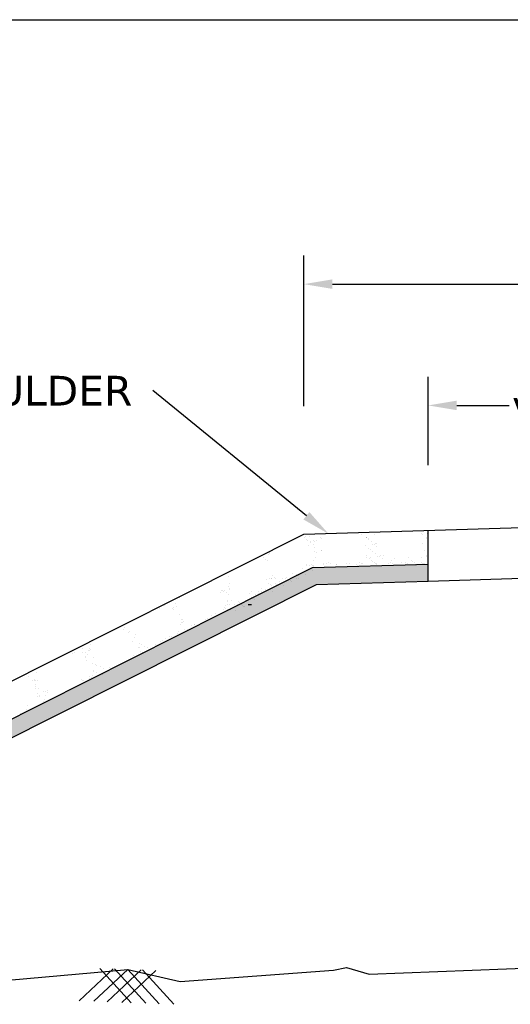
# Model space of a CAD drawing. Header units: inches. Extents: x -3872937720 to -3872883409, y -6658239950 to -6658198990.
# Tile 4 of 7: x -3872925306 to -3872917052, y -6658215553 to -6658198990. Entities that reach past the tile are written whole.
import ezdxf

# ---------------------------------------------------------------- set-up
doc = ezdxf.new("R2010")
doc.units = ezdxf.units.IN
doc.header["$MEASUREMENT"] = 0
doc.header["$PDMODE"] = 2
doc.layers.add('CHNGE', color=7, linetype='Continuous')
doc.layers.add('TEX', color=6, linetype='Continuous')
doc.styles.get("Standard").update_dxf_attribs({"font": 'verdana.ttf', "height": 480})
doc.dimstyles.new('ISO-25--------1', dxfattribs={"dimtxt": 240, "dimasz": 480, "dimexe": 480, "dimexo": 480, "dimgap": 0.02, "dimtad": 0, "dimtih": 1, "dimtoh": 1, "dimdec": 0, "dimlfac": 8, "dimdsep": 46, "dimtxsty": 'Standard', "dimcen": 192, "dimclrd": 1, "dimclre": 1, "dimclrt": 1, "dimadec": 0, "dimazin": 0, "dimtfac": 1, "dimtdec": 0, "dimtmove": 2, "dimatfit": 3, "dimfxl": 300, "dimarcsym": 0})

# ---------------------------------------------------------------- blocks, each defined once
blk = doc.blocks.new('*D49')
at = {"color": 0, "lineweight": -2, "ltscale": 20, "transparency": 16777216}
for p, q in [((-3872920525.154072, -6658205492.839428), (-3872920525.154072, -6658202958.73341)), ((-3872903794.154072, -6658205492.839428), (-3872903794.154072, -6658202958.73341)), ((-3872920045.154072, -6658203438.73341), (-3872913461.541097, -6658203438.73341)), ((-3872904274.154072, -6658203438.73341), (-3872910857.767047, -6658203438.73341))]:
    blk.add_line(p, q, dxfattribs=at)
at = {"color": 0, "ltscale": 20, "transparency": 16777216}
for points in [[(-3872920045.154072, -6658203358.73341), (-3872920045.154072, -6658203518.73341), (-3872920525.154072, -6658203438.73341)], [(-3872904274.154072, -6658203358.73341), (-3872904274.154072, -6658203518.73341), (-3872903794.154072, -6658203438.73341)]]:
    blk.add_solid(points, dxfattribs=at)
at = {"layer": 'Defpoints', "color": 0, "ltscale": 20, "transparency": 16777216}
for p in [(-3872903794.154072, -6658203438.73341), (-3872920525.154072, -6658205972.839428), (-3872903794.154072, -6658205972.839428)]:
    blk.add_point(p, dxfattribs=at)
at = {"color": 0, "ltscale": 20, "transparency": 16777216, "insert": (-3872912159.654072, -6658203438.73341), "char_height": 480, "attachment_point": 5}
blk.add_mtext('8.400 M', dxfattribs=at)
blk = doc.blocks.new('*D50')
at = {"color": 0, "lineweight": -2, "ltscale": 20, "transparency": 16777216}
for p, q in [((-3872918433.779072, -6658206484.51619), (-3872918433.779072, -6658204999.039608)), ((-3872905885.529072, -6658206484.51619), (-3872905885.529072, -6658204999.039608)), ((-3872917953.779072, -6658205479.039608), (-3872917069.761379, -6658205479.039608)), ((-3872906365.529072, -6658205479.039608), (-3872907249.546765, -6658205479.039608))]:
    blk.add_line(p, q, dxfattribs=at)
at = {"color": 0, "ltscale": 20, "transparency": 16777216}
for points in [[(-3872917953.779072, -6658205399.039608), (-3872917953.779072, -6658205559.039608), (-3872918433.779072, -6658205479.039608)], [(-3872906365.529072, -6658205399.039608), (-3872906365.529072, -6658205559.039608), (-3872905885.529072, -6658205479.039608)]]:
    blk.add_solid(points, dxfattribs=at)
at = {"layer": 'Defpoints', "color": 0, "ltscale": 20, "transparency": 16777216}
for p in [(-3872905885.529072, -6658205479.039608), (-3872918433.779072, -6658206964.51619), (-3872905885.529072, -6658206964.51619)]:
    blk.add_point(p, dxfattribs=at)
at = {"color": 0, "ltscale": 20, "transparency": 16777216, "insert": (-3872912159.654072, -6658205479.039608), "char_height": 480, "attachment_point": 5}
blk.add_mtext('varible from 7.50m to 3.75 m', dxfattribs=at)

msp = doc.modelspace()

# ---------------------------------------------------------------- hatches: boundary and pattern name
at = {"layer": 'CHNGE'}
h = msp.add_hatch(dxfattribs=at)
h.set_pattern_fill('AR-SAND', color=0, scale=167.31, style=0)
h.set_pattern_definition([(37.5, (-3868517706.06, -6688557586.32), (-10.5394187, 322.3768848), [0, -254.3112, 0, -284.427, 0, -271.87875]), (7.5, (-3868517706.06, -6688557586.32), (296.1013406, 472.173258), [0, -137.1942, 0, -229.2147, 0, -87.83775]), (327.5, (-3868517911.85, -6688557586.32), (521.027075, 0.9468162), [0, -83.655, 0, -301.158, 0, -393.1785]), (317.5, (-3868517911.85, -6688557586.32), (502.955042, 146.843899), [0, -41.8275, 0, -197.4258, 0, -225.8685])])
h.paths.add_polyline_path([(-3872920310.705281, -6658208490.314004), (-3872918433.779072, -6658208434.006216), (-3872918433.779072, -6658208149.451259), (-3872920382.188211, -6658208207.903527), (-3872933237.487806, -6658214670.653651), (-3872932727.715388, -6658214732.72267)])

# ---------------------------------------------------------------- linework, layer by layer
at = {"color": 0, "ltscale": 20}
msp.add_lwpolyline([(-3872920482.654199, -6658207335.095337), (-3872923066.546829, -6658205225.834164), (-3872923066.546829, -6658205225.834164)], dxfattribs=at)
msp.add_solid([(-3872920432.064641, -6658207273.121983), (-3872920110.814078, -6658207638.632689), (-3872920533.243758, -6658207397.068689)], dxfattribs=at)
at = {"layer": 'CHNGE', "color": 0}
for p, q in [((-3872920525.154072, -6658207643.082584), (-3872912159.654072, -6658207392.117584)), ((-3872918433.779072, -6658208434.006227), (-3872918433.779072, -6658207580.341335)), ((-3872934092.372919, -6658214463.73617), (-3872920525.154072, -6658207643.082584)), ((-3872920514.401429, -6658207699.932434), (-3872920514.401429, -6658207699.932434)), ((-3872920492.732746, -6658207685.516413), (-3872920492.732746, -6658207685.516413)), ((-3872920482.126299, -6658207726.537998), (-3872920482.126299, -6658207726.537998)), ((-3872920470.431543, -6658207747.017057), (-3872920470.431543, -6658207747.017057)), ((-3872920433.148482, -6658207677.738888), (-3872920433.148482, -6658207677.738888)), ((-3872920355.828558, -6658207746.016935), (-3872920355.828558, -6658207746.016935)), ((-3872920311.911357, -6658207745.633678), (-3872920311.911357, -6658207745.633678)), ((-3872920247.039784, -6658207697.724859), (-3872920247.039784, -6658207697.724859)), ((-3872920232.992758, -6658207709.927809), (-3872920232.992758, -6658207709.927809)), ((-3872919561.908581, -6658207618.098965), (-3872919561.908581, -6658207618.098965)), ((-3872919557.452, -6658207620.99118), (-3872919557.452, -6658207620.99118)), ((-3872919551.721357, -6658207653.567822), (-3872919551.721357, -6658207653.567822)), ((-3872919478.644718, -6658207694.396236), (-3872919478.644718, -6658207694.396236)), ((-3872919465.499171, -6658207696.304634), (-3872919465.499171, -6658207696.304634)), ((-3872919463.225486, -6658207708.525364), (-3872919463.225486, -6658207708.525364)), ((-3872919438.603692, -6658207732.001617), (-3872919438.603692, -6658207732.001617)), ((-3872919430.222215, -6658207718.778532), (-3872919430.222215, -6658207718.778532)), ((-3872919337.72437, -6658207654.594196), (-3872919337.72437, -6658207654.594196)), ((-3872918589.246714, -6658207588.78367), (-3872918589.246714, -6658207588.78367)), ((-3872918552.750274, -6658207631.246258), (-3872918552.750274, -6658207631.246258)), ((-3872918537.33104, -6658207645.375381), (-3872918537.33104, -6658207645.375381)), ((-3872918465.974533, -6658207693.890837), (-3872918465.974533, -6658207693.890837)), ((-3872918464.552254, -6658207712.064852), (-3872918464.552254, -6658207712.064852)), ((-3872918452.866357, -6658207636.546892), (-3872918452.866357, -6658207636.546892)), ((-3872920447.561982, -6658207838.368074), (-3872920447.561982, -6658207838.368074)), ((-3872920419.387818, -6658207771.392286), (-3872920419.387818, -6658207771.392286)), ((-3872920405.805422, -6658207787.295225), (-3872920405.805422, -6658207787.295225)), ((-3872920365.935841, -6658207822.318014), (-3872920365.935841, -6658207822.318014)), ((-3872920341.696522, -6658207862.357105), (-3872920341.696522, -6658207862.357105)), ((-3872920338.001008, -6658207773.831732), (-3872920338.001008, -6658207773.831732)), ((-3872920233.077282, -6658207914.662085), (-3872920233.077282, -6658207914.662085)), ((-3872919480.322415, -6658207827.43227), (-3872919480.322415, -6658207827.43227)), ((-3872919433.333981, -6658207893.190062), (-3872919433.333981, -6658207893.190062)), ((-3872919397.93702, -6658207905.785301), (-3872919397.93702, -6658207905.785301)), ((-3872919390.446702, -6658207775.214832), (-3872919390.446702, -6658207775.214832)), ((-3872919366.695547, -6658207812.473005), (-3872919366.695547, -6658207812.473005)), ((-3872919332.454662, -6658207815.782637), (-3872919332.454662, -6658207815.782637)), ((-3872919323.152402, -6658207806.74044), (-3872919323.152402, -6658207806.74044)), ((-3872919307.182839, -6658207851.512108), (-3872919307.182839, -6658207851.512108)), ((-3872919303.225176, -6658207799.684572), (-3872919303.225176, -6658207799.684572)), ((-3872918521.684561, -6658207798.264347), (-3872918521.684561, -6658207798.264347)), ((-3872918502.471815, -6658207915.29118), (-3872918502.471815, -6658207915.29118)), ((-3872918447.596649, -6658207797.735332), (-3872918447.596649, -6658207797.735332)), ((-3872921356.850811, -6658208069.70216), (-3872921356.850811, -6658208069.70216)), ((-3872921207.231074, -6658208038.40221), (-3872921207.231074, -6658208038.40221)), ((-3872921174.955947, -6658208065.007774), (-3872921174.955947, -6658208065.007774)), ((-3872921168.974232, -6658207967.863712), (-3872921168.974232, -6658207967.863712)), ((-3872921117.349312, -6658207989.038921), (-3872921117.349312, -6658207989.038921)), ((-3872921100.379745, -6658207967.2651), (-3872921100.379745, -6658207967.2651)), ((-3872921100.29477, -6658207944.634808), (-3872921100.29477, -6658207944.634808)), ((-3872920352.414506, -6658207934.460913), (-3872920352.414506, -6658207934.460913)), ((-3872920324.406559, -6658208038.471008), (-3872920324.406559, -6658208038.471008)), ((-3872920304.432725, -6658207960.318975), (-3872920304.432725, -6658207960.318975)), ((-3872920223.873417, -6658207925.322613), (-3872920223.873417, -6658207925.322613)), ((-3872919471.203073, -6658208042.827074), (-3872919471.203073, -6658208042.827074)), ((-3872919470.462341, -6658208005.752651), (-3872919470.462341, -6658208005.752651)), ((-3872919428.064274, -6658208054.378502), (-3872919428.064274, -6658208054.378502)), ((-3872919403.192833, -6658208033.873354), (-3872919403.192833, -6658208033.873354)), ((-3872919387.198477, -6658208082.049923), (-3872919387.198477, -6658208082.049923)), ((-3872919362.660067, -6658207928.259205), (-3872919362.660067, -6658207928.259205)), ((-3872919327.184952, -6658207976.971081), (-3872919327.184952, -6658207976.971081)), ((-3872919289.565961, -6658208018.914089), (-3872919289.565961, -6658208018.914089)), ((-3872919246.022822, -6658208013.181524), (-3872919246.022822, -6658208013.181524)), ((-3872919235.663023, -6658208009.165243), (-3872919235.663023, -6658208009.165243)), ((-3872919209.089689, -6658208051.58543), (-3872919209.089689, -6658208051.58543)), ((-3872919178.012578, -6658208004.227814), (-3872919178.012578, -6658208004.227814)), ((-3872918995.092702, -6658208052.611795), (-3872918995.092702, -6658208052.611795)), ((-3872918769.149478, -6658208044.471498), (-3872918769.149478, -6658208044.471498)), ((-3872918550.174896, -6658208041.678421), (-3872918550.174896, -6658208041.678421)), ((-3872918461.304034, -6658208018.89994), (-3872918461.304034, -6658208018.89994)), ((-3872918454.12241, -6658208007.745022), (-3872918454.12241, -6658208007.745022)), ((-3872918445.884798, -6658208033.029068), (-3872918445.884798, -6658208033.029068)), ((-3872918442.326937, -6658207958.923771), (-3872918442.326937, -6658207958.923771)), ((-3872933237.487806, -6658214670.653662), (-3872920382.188211, -6658208207.903534)), ((-3872921131.599685, -6658208089.158091), (-3872921131.599685, -6658208089.158091)), ((-3872920541.506684, -6658208223.345263), (-3872920541.506684, -6658208223.345263)), ((-3872920480.151571, -6658208176.603014), (-3872920480.151571, -6658208176.603014)), ((-3872920476.38898, -6658208159.626446), (-3872920476.38898, -6658208159.626446)), ((-3872920436.23437, -6658208176.219755), (-3872920436.23437, -6658208176.219755)), ((-3872920399.067738, -6658208158.843975), (-3872920399.067738, -6658208158.843975)), ((-3872920382.188211, -6658208207.903534), (-3872918433.779072, -6658208149.45126)), ((-3872920375.866303, -6658208167.300949), (-3872920375.866303, -6658208167.300949)), ((-3872920367.639882, -6658208175.621138), (-3872920367.639882, -6658208175.621138)), ((-3872920366.828011, -6658208095.090099), (-3872920366.828011, -6658208095.090099)), ((-3872920362.283907, -6658208183.203888), (-3872920362.283907, -6658208183.203888)), ((-3872920194.827023, -6658208147.040159), (-3872920194.827023, -6658208147.040159)), ((-3872920190.286978, -6658208137.496264), (-3872920190.286978, -6658208137.496264)), ((-3872920146.743834, -6658208131.763699), (-3872920146.743834, -6658208131.763699)), ((-3872920111.915482, -6658208116.686203), (-3872920111.915482, -6658208116.686203)), ((-3872920076.638529, -6658208139.160101), (-3872920076.638529, -6658208139.160101)), ((-3872919980.830035, -6658208148.06653), (-3872919980.830035, -6658208148.06653)), ((-3872919973.417381, -6658208152.596546), (-3872919973.417381, -6658208152.596546)), ((-3872919816.124988, -6658208138.686695), (-3872919816.124988, -6658208138.686695)), ((-3872919754.886815, -6658208139.926228), (-3872919754.886815, -6658208139.926228)), ((-3872919638.675997, -6658208155.471874), (-3872919638.675997, -6658208155.471874)), ((-3872919623.256764, -6658208169.600996), (-3872919623.256764, -6658208169.600996)), ((-3872919590.888409, -6658208115.739388), (-3872919590.888409, -6658208115.739388)), ((-3872919555.611451, -6658208138.213285), (-3872919555.611451, -6658208138.213285)), ((-3872919535.91223, -6658208137.133152), (-3872919535.91223, -6658208137.133152)), ((-3872919371.779241, -6658208096.179045), (-3872919371.779241, -6658208096.179045)), ((-3872919330.374872, -6658208115.265978), (-3872919330.374872, -6658208115.265978)), ((-3872919321.915244, -6658208138.159521), (-3872919321.915244, -6658208138.159521)), ((-3872919299.000457, -6658208162.868515), (-3872919299.000457, -6658208162.868515)), ((-3872919295.097914, -6658208137.739876), (-3872919295.097914, -6658208137.739876)), ((-3872919095.972023, -6658208130.01922), (-3872919095.972023, -6658208130.01922)), ((-3872919069.861332, -6658208114.792572), (-3872919069.861332, -6658208114.792572)), ((-3872919047.522937, -6658208089.446568), (-3872919047.522937, -6658208089.446568)), ((-3872919034.584378, -6658208137.26647), (-3872919034.584378, -6658208137.26647)), ((-3872918964.259074, -6658208165.743839), (-3872918964.259074, -6658208165.743839)), ((-3872918876.997437, -6658208127.226147), (-3872918876.997437, -6658208127.226147)), ((-3872918809.347796, -6658208114.319162), (-3872918809.347796, -6658208114.319162)), ((-3872918774.07084, -6658208136.79306), (-3872918774.07084, -6658208136.79306)), ((-3872918718.53273, -6658208160.33153), (-3872918718.53273, -6658208160.33153)), ((-3872918712.781554, -6658208092.321892), (-3872918712.781554, -6658208092.321892)), ((-3872918697.362318, -6658208106.451015), (-3872918697.362318, -6658208106.451015)), ((-3872918663.000451, -6658208128.252518), (-3872918663.000451, -6658208128.252518)), ((-3872918650.52249, -6658208151.377813), (-3872918650.52249, -6658208151.377813)), ((-3872918548.83426, -6658208113.845753), (-3872918548.83426, -6658208113.845753)), ((-3872918536.89562, -6658208136.41855), (-3872918536.89562, -6658208136.41855)), ((-3872918513.557301, -6658208136.319654), (-3872918513.557301, -6658208136.319654)), ((-3872918493.352479, -6658208130.685986), (-3872918493.352479, -6658208130.685986)), ((-3872918437.057229, -6658208120.112217), (-3872918437.057229, -6658208120.112217)), ((-3872918433.779072, -6658208434.006227), (-3872912159.654072, -6658208245.78248)), ((-3872921789.679265, -6658208364.28264), (-3872921789.679265, -6658208364.28264)), ((-3872921160.426684, -6658208410.416456), (-3872921160.426684, -6658208410.416456)), ((-3872921110.099773, -6658208396.851048), (-3872921110.099773, -6658208396.851048)), ((-3872921073.827797, -6658208384.947584), (-3872921073.827797, -6658208384.947584)), ((-3872921066.182569, -6658208396.467793), (-3872921066.182569, -6658208396.467793)), ((-3872921050.86571, -6658208345.880116), (-3872921050.86571, -6658208345.880116)), ((-3872921017.236209, -6658208376.940784), (-3872921017.236209, -6658208376.940784)), ((-3872920997.588082, -6658208395.869175), (-3872920997.588082, -6658208395.869175)), ((-3872920882.985095, -6658208394.869049), (-3872920882.985095, -6658208394.869049)), ((-3872920839.067894, -6658208394.48579), (-3872920839.067894, -6658208394.48579)), ((-3872920825.614581, -6658208365.33604), (-3872920825.614581, -6658208365.33604)), ((-3872920770.473403, -6658208393.887178), (-3872920770.473403, -6658208393.887178)), ((-3872920758.606804, -6658208408.219521), (-3872920758.606804, -6658208408.219521)), ((-3872920716.053608, -6658208300.7997), (-3872920716.053608, -6658208300.7997)), ((-3872920655.870419, -6658208392.887051), (-3872920655.870419, -6658208392.887051)), ((-3872920648.44299, -6658208317.112671), (-3872920648.44299, -6658208317.112671)), ((-3872920616.167861, -6658208343.718235), (-3872920616.167861, -6658208343.718235)), ((-3872920607.931812, -6658208389.250078), (-3872920607.931812, -6658208389.250078)), ((-3872920556.725937, -6658208300.493038), (-3872920556.725937, -6658208300.493038)), ((-3872920490.802479, -6658208320.25563), (-3872920490.802479, -6658208320.25563)), ((-3872920381.241508, -6658208255.71928), (-3872920381.241508, -6658208255.71928)), ((-3872932727.715388, -6658214732.722681), (-3872920310.705281, -6658208490.314011)), ((-3872921785.325119, -6658208520.962122), (-3872921785.325119, -6658208520.962122)), ((-3872921780.425113, -6658208553.83007), (-3872921780.425113, -6658208553.83007)), ((-3872921776.54463, -6658208578.904305), (-3872921776.54463, -6658208578.904305)), ((-3872921771.374262, -6658208472.434498), (-3872921771.374262, -6658208472.434498)), ((-3872921234.33633, -6658208561.815039), (-3872921234.33633, -6658208561.815039)), ((-3872921174.840184, -6658208571.045643), (-3872921174.840184, -6658208571.045643)), ((-3872921124.172513, -6658208470.708189), (-3872921124.172513, -6658208470.708189)), ((-3872921091.897386, -6658208497.313753), (-3872921091.897386, -6658208497.313753)), ((-3872921065.27921, -6658208506.5093), (-3872921065.27921, -6658208506.5093)), ((-3872921000.482869, -6658208470.823463), (-3872921000.482869, -6658208470.823463)), ((-3872920986.900474, -6658208486.726406), (-3872920986.900474, -6658208486.726406)), ((-3872920942.74391, -6658208434.330494), (-3872920942.74391, -6658208434.330494)), ((-3872920865.54311, -6658208501.986925), (-3872920865.54311, -6658208501.986925)), ((-3872920741.931939, -6658208428.596193), (-3872920741.931939, -6658208428.596193)), ((-3872920728.349544, -6658208444.499132), (-3872920728.349544, -6658208444.499132)), ((-3872920310.705281, -6658208490.314011), (-3872918433.779072, -6658208434.006227)), ((-3872922616.638638, -6658208714.822208), (-3872922616.638638, -6658208714.822208)), ((-3872921934.109421, -6658208620.507946), (-3872921934.109421, -6658208620.507946)), ((-3872921912.766262, -6658208597.767284), (-3872921912.766262, -6658208597.767284)), ((-3872921897.383871, -6658208600.488617), (-3872921897.383871, -6658208600.488617)), ((-3872921873.404828, -6658208602.510408), (-3872921873.404828, -6658208602.510408)), ((-3872921853.582861, -6658208595.841478), (-3872921853.582861, -6658208595.841478)), ((-3872921834.284261, -6658208628.128712), (-3872921834.284261, -6658208628.128712)), ((-3872921796.125995, -6658208666.139811), (-3872921796.125995, -6658208666.139811)), ((-3872921451.436455, -6658208746.689297), (-3872921451.436455, -6658208746.689297)), ((-3872921439.893438, -6658208646.242828), (-3872921439.893438, -6658208646.242828)), ((-3872921414.504812, -6658208712.218901), (-3872921414.504812, -6658208712.218901)), ((-3872921400.421603, -6658208614.135206), (-3872921400.421603, -6658208614.135206)), ((-3872921366.548508, -6658208732.118708), (-3872921366.548508, -6658208732.118708)), ((-3872921341.272636, -6658208655.582447), (-3872921341.272636, -6658208655.582447)), ((-3872921308.997509, -6658208682.188011), (-3872921308.997509, -6658208682.188011)), ((-3872921291.969513, -6658208640.040089), (-3872921291.969513, -6658208640.040089)), ((-3872921285.818615, -6658208613.135084), (-3872921285.818615, -6658208613.135084)), ((-3872921241.901414, -6658208612.751827), (-3872921241.901414, -6658208612.751827)), ((-3872921181.342508, -6658208604.015553), (-3872921181.342508, -6658208604.015553)), ((-3872921173.306927, -6658208612.15321), (-3872921173.306927, -6658208612.15321)), ((-3872921058.70394, -6658208611.153088), (-3872921058.70394, -6658208611.153088)), ((-3872922950.564434, -6658208891.62661), (-3872922950.564434, -6658208891.62661)), ((-3872922862.379029, -6658208843.254347), (-3872922862.379029, -6658208843.254347)), ((-3872922735.263846, -6658208892.475597), (-3872922735.263846, -6658208892.475597)), ((-3872922716.531497, -6658208883.000919), (-3872922716.531497, -6658208883.000919)), ((-3872922691.496521, -6658208819.135342), (-3872922691.496521, -6658208819.135342)), ((-3872922664.308039, -6658208858.669933), (-3872922664.308039, -6658208858.669933)), ((-3872921884.956084, -6658208910.080505), (-3872921884.956084, -6658208910.080505)), ((-3872921855.758337, -6658208880.683422), (-3872921855.758337, -6658208880.683422)), ((-3872921843.575307, -6658208890.904922), (-3872921843.575307, -6658208890.904922)), ((-3872921839.729847, -6658208839.793869), (-3872921839.729847, -6658208839.793869)), ((-3872921817.301495, -6658208820.002384), (-3872921817.301495, -6658208820.002384)), ((-3872921815.280802, -6658208753.856256), (-3872921815.280802, -6658208753.856256)), ((-3872921814.694871, -6658208775.928293), (-3872921814.694871, -6658208775.928293)), ((-3872921805.959076, -6658208907.538073), (-3872921805.959076, -6658208907.538073)), ((-3872921784.727036, -6658208835.783529), (-3872921784.727036, -6658208835.783529)), ((-3872921749.31691, -6658208757.299313), (-3872921749.31691, -6658208757.299313)), ((-3872921688.652139, -6658208831.401119), (-3872921688.652139, -6658208831.401119)), ((-3872921644.734936, -6658208831.017862), (-3872921644.734936, -6658208831.017862)), ((-3872921641.195114, -6658208845.749691), (-3872921641.195114, -6658208845.749691)), ((-3872921625.09944, -6658208774.345978), (-3872921625.09944, -6658208774.345978)), ((-3872921611.517045, -6658208790.24892), (-3872921611.517045, -6658208790.24892)), ((-3872921576.140448, -6658208830.419249), (-3872921576.140448, -6658208830.419249)), ((-3872921558.372758, -6658208840.456701), (-3872921558.372758, -6658208840.456701)), ((-3872921547.408144, -6658208865.310802), (-3872921547.408144, -6658208865.310802)), ((-3872921526.09763, -6658208867.062265), (-3872921526.09763, -6658208867.062265)), ((-3872921524.065784, -6658208776.755243), (-3872921524.065784, -6658208776.755243)), ((-3872921461.537461, -6658208829.419123), (-3872921461.537461, -6658208829.419123)), ((-3872921352.966115, -6658208748.021646), (-3872921352.966115, -6658208748.021646)), ((-3872922718.723805, -6658208916.552776), (-3872922718.723805, -6658208916.552776)), ((-3872922617.204705, -6658208992.867458), (-3872922617.204705, -6658208992.867458)), ((-3872922572.121904, -6658209073.955326), (-3872922572.121904, -6658209073.955326)), ((-3872922185.12295, -6658209077.084682), (-3872922185.12295, -6658209077.084682)), ((-3872922148.397397, -6658209057.065353), (-3872922148.397397, -6658209057.065353)), ((-3872922078.54665, -6658209020.682026), (-3872922078.54665, -6658209020.682026)), ((-3872922016.185406, -6658208984.99577), (-3872922016.185406, -6658208984.99577)), ((-3872921763.730412, -6658208917.928497), (-3872921763.730412, -6658208917.928497)), ((-3872921668.536576, -6658208931.563557), (-3872921668.536576, -6658208931.563557)), ((-3872923536.325222, -6658209209.1241), (-3872923536.325222, -6658209209.1241)), ((-3872922597.445736, -6658209167.611691), (-3872922597.445736, -6658209167.611691)), ((-3872922591.943867, -6658209080.624262), (-3872922591.943867, -6658209080.624262)), ((-3872922581.417246, -6658209126.722143), (-3872922581.417246, -6658209126.722143)), ((-3872922573.773927, -6658209129.066914), (-3872922573.773927, -6658209129.066914)), ((-3872922556.065125, -6658209115.578756), (-3872922556.065125, -6658209115.578756)), ((-3872922489.945037, -6658209243.245108), (-3872922489.945037, -6658209243.245108)), ((-3872922412.409901, -6658209188.877186), (-3872922412.409901, -6658209188.877186)), ((-3872922363.4128, -6658209158.986), (-3872922363.4128, -6658209158.986)), ((-3872922357.733047, -6658209171.175528), (-3872922357.733047, -6658209171.175528)), ((-3872923552.353714, -6658209250.013647), (-3872923552.353714, -6658209250.013647)), ((-3872923479.615317, -6658209303.099035), (-3872923479.615317, -6658209303.099035)), ((-3872923459.508126, -6658209278.275276), (-3872923459.508126, -6658209278.275276)), ((-3872923376.175995, -6658209388.979748), (-3872923376.175995, -6658209388.979748)), ((-3872923360.243218, -6658209339.112078), (-3872923360.243218, -6658209339.112078)), ((-3872922849.820454, -6658209403.752121), (-3872922849.820454, -6658209403.752121)), ((-3872922782.802059, -6658209369.738436), (-3872922782.802059, -6658209369.738436)), ((-3872922756.260784, -6658209372.274757), (-3872922756.260784, -6658209372.274757)), ((-3872922658.150294, -6658209317.309324), (-3872922658.150294, -6658209317.309324)), ((-3872922639.272465, -6658209274.31394), (-3872922639.272465, -6658209274.31394)), ((-3872922535.74893, -6658209249.991428), (-3872922535.74893, -6658209249.991428)), ((-3872924246.539485, -6658209561.280352), (-3872924246.539485, -6658209561.280352)), ((-3872924138.114504, -6658209567.511133), (-3872924138.114504, -6658209567.511133)), ((-3872924113.079528, -6658209503.645557), (-3872924113.079528, -6658209503.645557)), ((-3872923401.210974, -6658209452.845329), (-3872923401.210974, -6658209452.845329)), ((-3872923310.482913, -6658209558.738106), (-3872923310.482913, -6658209558.738106)), ((-3872923296.849447, -6658209477.301252), (-3872923296.849447, -6658209477.301252)), ((-3872923290.660946, -6658209552.069176), (-3872923290.660946, -6658209552.069176)), ((-3872923256.86921, -6658209501.426428), (-3872923256.86921, -6658209501.426428)), ((-3872923199.235017, -6658209525.99873), (-3872923199.235017, -6658209525.99873)), ((-3872923153.194221, -6658209550.599686), (-3872923153.194221, -6658209550.599686)), ((-3872923028.542449, -6658209498.170574), (-3872923028.542449, -6658209498.170574)), ((-3872922940.167105, -6658209453.507458), (-3872922940.167105, -6658209453.507458)), ((-3872922906.14109, -6658209430.852678), (-3872922906.14109, -6658209430.852678)), ((-3872924415.477028, -6658209653.369265), (-3872924415.477028, -6658209653.369265)), ((-3872924378.751476, -6658209633.349936), (-3872924378.751476, -6658209633.349936)), ((-3872924241.924202, -6658209635.746197), (-3872924241.924202, -6658209635.746197)), ((-3872924200.292446, -6658209639.997772), (-3872924200.292446, -6658209639.997772)), ((-3872924199.43615, -6658209695.477879), (-3872924199.43615, -6658209695.477879)), ((-3872924195.969723, -6658209715.10293), (-3872924195.969723, -6658209715.10293)), ((-3872924162.710599, -6658209675.458546), (-3872924162.710599, -6658209675.458546)), ((-3872924154.142994, -6658209608.400681), (-3872924154.142994, -6658209608.400681)), ((-3872924134.88559, -6658209599.733959), (-3872924134.88559, -6658209599.733959)), ((-3872924115.063627, -6658209593.065029), (-3872924115.063627, -6658209593.065029)), ((-3872924056.637222, -6658209713.296209), (-3872924056.637222, -6658209713.296209)), ((-3872923398.934614, -6658209679.03182), (-3872923398.934614, -6658209679.03182)), ((-3872923276.533249, -6658209611.713919), (-3872923276.533249, -6658209611.713919)), ((-3872923241.061747, -6658209632.700974), (-3872923241.061747, -6658209632.700974)), ((-3872924966.287095, -6658209876.079969), (-3872924966.287095, -6658209876.079969)), ((-3872924929.561542, -6658209856.060646), (-3872924929.561542, -6658209856.060646)), ((-3872924181.28899, -6658209765.725315), (-3872924181.28899, -6658209765.725315)), ((-3872924078.782258, -6658209817.225925), (-3872924078.782258, -6658209817.225925)), ((-3872924037.633767, -6658209839.023748), (-3872924037.633767, -6658209839.023748)), ((-3872924019.028743, -6658209852.12191), (-3872924019.028743, -6658209852.12191)), ((-3872923939.96449, -6658209873.785946), (-3872923939.96449, -6658209873.785946)), ((-3872923801.024299, -6658209884.385761), (-3872923801.024299, -6658209884.385761)), ((-3872925150.339194, -6658210038.251225), (-3872925150.339194, -6658210038.251225)), ((-3872925138.897196, -6658209970.170816), (-3872925138.897196, -6658209970.170816)), ((-3872925027.937832, -6658209970.933323), (-3872925027.937832, -6658209970.933323)), ((-3872924139.718934, -6658210040.754322), (-3872924139.718934, -6658210040.754322)), ((-3872924136.060565, -6658210072.864191), (-3872924136.060565, -6658210072.864191)), ((-3872924101.918938, -6658210063.579283), (-3872924101.918938, -6658210063.579283)), ((-3872924085.890449, -6658210022.689735), (-3872924085.890449, -6658210022.689735)), ((-3872924072.176484, -6658209945.855526), (-3872924072.176484, -6658209945.855526)), ((-3872924060.855473, -6658209958.824154), (-3872924060.855473, -6658209958.824154)), ((-3872924029.021955, -6658210036.851959), (-3872924029.021955, -6658210036.851959)), ((-3872924017.317572, -6658209973.43642), (-3872924017.317572, -6658209973.43642)), ((-3872924009.199992, -6658210030.183025), (-3872924009.199992, -6658210030.183025)), ((-3872923915.640318, -6658209998.705662), (-3872923915.640318, -6658209998.705662)), ((-3872923893.978541, -6658209912.322186), (-3872923893.978541, -6658209912.322186)), ((-3872925091.793859, -6658210104.368343), (-3872925091.793859, -6658210104.368343)), ((-3872925062.687059, -6658210114.378759), (-3872925062.687059, -6658210114.378759)), ((-3872925055.068306, -6658210084.34901), (-3872925055.068306, -6658210084.34901)), ((-3872925048.084897, -6658210214.776043), (-3872925048.084897, -6658210214.776043)), ((-3872925042.865096, -6658210107.709826), (-3872925042.865096, -6658210107.709826)), ((-3872925032.056405, -6658210173.886494), (-3872925032.056405, -6658210173.886494)), ((-3872925007.021431, -6658210110.020918), (-3872925007.021431, -6658210110.020918)), ((-3872925006.683968, -6658210111.549656), (-3872925006.683968, -6658210111.549656)), ((-3872924987.680513, -6658210237.277201), (-3872924987.680513, -6658210237.277201)), ((-3872924264.370703, -6658210093.183437), (-3872924264.370703, -6658210093.183437)), ((-3872924249.442201, -6658210111.010485), (-3872924249.442201, -6658210111.010485)), ((-3872924229.620236, -6658210104.341555), (-3872924229.620236, -6658210104.341555)), ((-3872925048.363082, -6658210240.567802), (-3872925048.363082, -6658210240.567802)), ((-3872925006.583726, -6658210331.870731), (-3872925006.583726, -6658210331.870731)), ((-3872925001.259745, -6658210374.76532), (-3872925001.259745, -6658210374.76532)), ((-3872924967.36432, -6658210371.689871), (-3872924967.36432, -6658210371.689871)), ((-3872924964.534192, -6658210354.745996), (-3872924964.534192, -6658210354.745996)), ((-3872924899.54512, -6658210295.858494), (-3872924899.54512, -6658210295.858494)), ((-3872924879.723156, -6658210289.18956), (-3872924879.723156, -6658210289.18956)), ((-3872924871.90718, -6658210353.742147), (-3872924871.90718, -6658210353.742147)), ((-3872924844.025287, -6658210310.575634), (-3872924844.025287, -6658210310.575634)), ((-3872924832.322201, -6658210282.676411), (-3872924832.322201, -6658210282.676411)), ((-3872925172.801817, -6658210532.935665), (-3872925172.801817, -6658210532.935665)), ((-3872924912.970648, -6658210458.497267), (-3872924912.970648, -6658210458.497267)), ((-3872924896.942154, -6658210417.607723), (-3872924896.942154, -6658210417.607723)), ((-3872925284.282279, -6658210661.667521), (-3872925284.282279, -6658210661.667521)), ((-3872925197.836798, -6658210596.801245), (-3872925197.836798, -6658210596.801245)), ((-3872925194.101254, -6658210625.849554), (-3872925194.101254, -6658210625.849554)), ((-3872924303.876186, -6658215492.90824), (-3872923735.175709, -6658214956.728145)), ((-3872924056.072577, -6658215502.324777), (-3872923487.372099, -6658214966.144677)), ((-3872923430.974992, -6658215526.078483), (-3872923957.344502, -6658214948.285728)), ((-3872923833.903783, -6658215510.767188), (-3872923265.203305, -6658214974.587098)), ((-3872923183.171385, -6658215535.495025), (-3872923709.540895, -6658214957.702262)), ((-3872923586.100179, -6658215520.183726), (-3872923017.399701, -6658214984.003631)), ((-3872922961.002591, -6658215543.937436), (-3872923487.372099, -6658214966.144677)), ((-3872922713.198984, -6658215553.353969), (-3872923239.568494, -6658214975.561215))]:
    msp.add_line(p, q, dxfattribs=at)
msp.add_lwpolyline([(-3872932773.938365, -6658215256.084882), (-3872932773.938365, -6658215256.084882), (-3872932308.669175, -6658215312.735259), (-3872928808.650041, -6658214955.423339), (-3872928023.537129, -6658215022.998651), (-3872925757.734158, -6658215171.913774), (-3872923487.372099, -6658214966.144677), (-3872922603.607029, -6658215171.913774), (-3872920024.581532, -6658214981.090373), (-3872919805.209368, -6658214934.447656), (-3872919429.222697, -6658215047.065215), (-3872915962.346082, -6658214910.411717), (-3872913976.780792, -6658214994.052363), (-3872913824.175558, -6658214917.87033), (-3872913604.092363, -6658214894.210856), (-3872911332.487193, -6658214984.750972)], dxfattribs=at)
at = {"layer": 'TEX', "color": 0, "ltscale": 20}
for p, q in [((-3872937720, -6658198989.999999), (-3872883408.574924, -6658198990)), ((-3872921461.537461, -6658208829.419123), (-3872921406.604385, -6658208829.419123))]:
    msp.add_line(p, q, dxfattribs=at)

# ---------------------------------------------------------------- texts
at = {"layer": 'CHNGE', "color": 0, "insert": (-3872927224.914506, -6658204980.963683), "char_height": 500, "width": 34586.08673989, "attachment_point": 1}
msp.add_mtext('SHOULDER', dxfattribs=at)

# ---------------------------------------------------------------- dimensions: what is measured, and where the dimension line sits
at = {"color": 0, "ltscale": 20}
for base, p1, p2, text, picture, middle in [((-3872903794.154072, -6658203438.73341), (-3872920525.154072, -6658205972.839428), (-3872903794.154072, -6658205972.839428), '8.400 M', '*D49', (-3872912159.654072, -6658203438.73341)), ((-3872905885.529072, -6658205479.039608), (-3872918433.779072, -6658206964.51619), (-3872905885.529072, -6658206964.51619), 'varible from 7.50m to 3.75 m', '*D50', (-3872912159.654072, -6658205479.039608))]:
    dim = msp.add_linear_dim(base=base, p1=p1, p2=p2, text=text, dimstyle='ISO-25--------1', override={"dimclrd": 0, "dimclre": 0, "dimclrt": 0}, dxfattribs=at)
    dim.commit()
    dim.dimension.update_dxf_attribs({"geometry": picture, "text_midpoint": middle})

doc.saveas('drawing.dxf')
